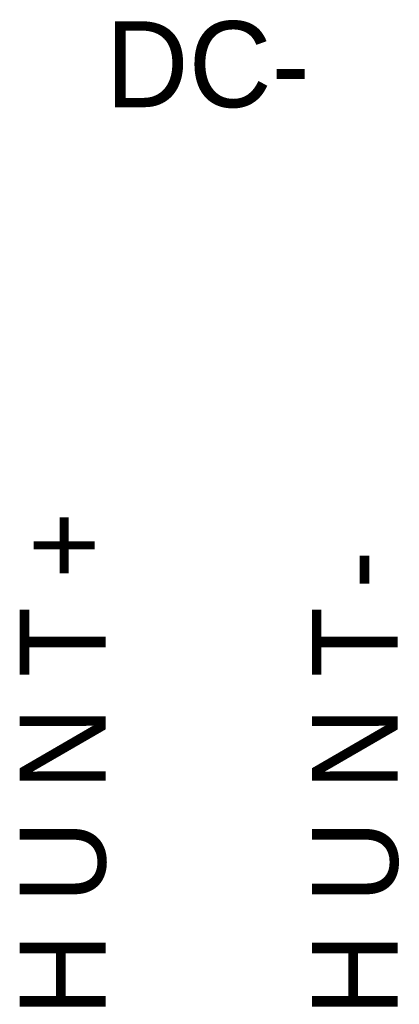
# Model space of a CAD drawing. Extents: x 0 to 22, y 0 to 17.
# Tile 7 of 62: x 4.183 to 4.441, y 11.15 to 11.819. Entities that reach past the tile are written whole.
import ezdxf

# ---------------------------------------------------------------- set-up
doc = ezdxf.new("R2010")
doc.units = 0
doc.layers.add('SHEET', color=255, linetype='CONTINUOUS')

msp = doc.modelspace()

# ---------------------------------------------------------------- texts
at = {"layer": 'SHEET'}
msp.add_text('DC-', height=0.058431, dxfattribs=at).set_placement((4.24175, 11.7596))
for s, p in [('+', (4.24175, 11.43907)), ('-', (4.4404, 11.43239)), ('T', (4.24175, 11.37229)), ('T', (4.4404, 11.37229)), ('N', (4.24175, 11.29549)), ('N', (4.4404, 11.29549)), ('U', (4.24175, 11.2187)), ('U', (4.4404, 11.2187)), ('H', (4.24175, 11.1419)), ('H', (4.4404, 11.1419))]:
    msp.add_text(s, height=0.05843, rotation=90, dxfattribs=at).set_placement(p)

doc.saveas('drawing.dxf')
